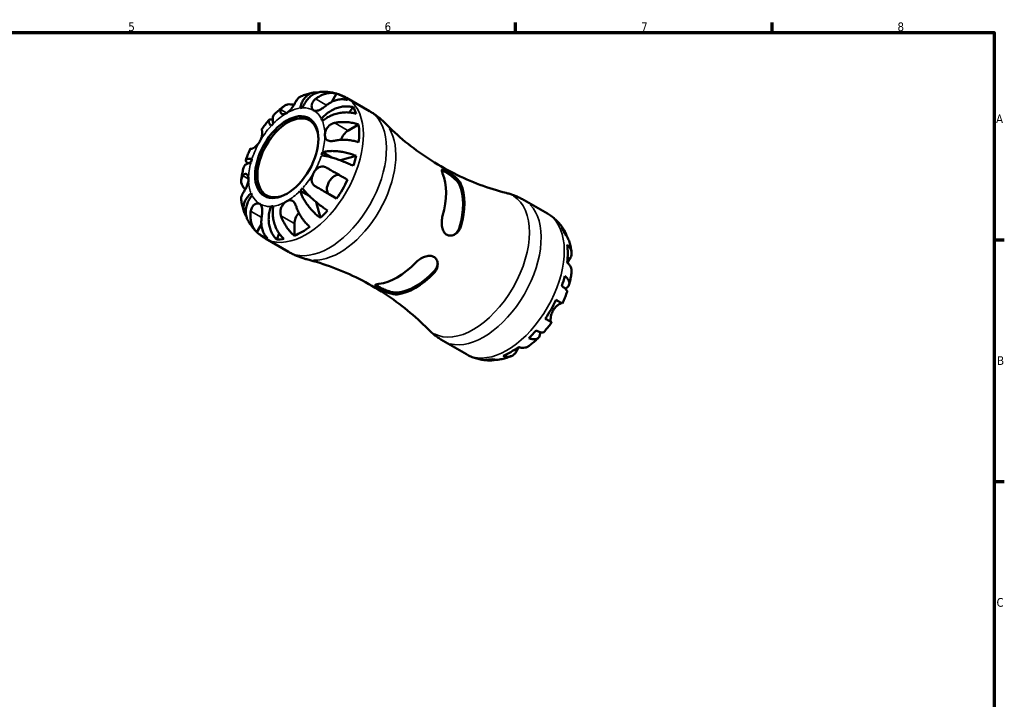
# Model space of a CAD drawing. Header units: millimetres. Extents: x -63 to 667, y 0 to 420.
# Tile 5 of 5: x 302 to 587, y 217 to 414. Entities that reach past the tile are written whole.
import ezdxf

# ---------------------------------------------------------------- set-up
doc = ezdxf.new("R2010")
doc.units = ezdxf.units.MM
for name, color, linetype, lineweight in [('Border (ISO)', 7, 'Continuous', 70), ('Visible (ISO)', 7, 'Continuous', 50), ('Visible Narrow (ISO)', 7, 'Continuous', 35)]:
    doc.layers.add(name, color=color, linetype=linetype, lineweight=lineweight)
doc.styles.add('Note Text (ISO)', font='tahoma.ttf')

# ---------------------------------------------------------------- blocks, each defined once
blk = doc.blocks.new('Borders Default Border')
at = {"layer": 'Border (ISO)'}
for p, q in [((371.25, 410), (371.25, 412.9)), ((445.5, 410), (445.5, 412.9)), ((519.75, 410), (519.75, 412.9)), ((584, 350), (586.9, 350)), ((584, 280), (586.9, 280))]:
    blk.add_line(p, q, dxfattribs=at)
at = {"layer": 'Border (ISO)', "flags": 128}
blk.add_lwpolyline([(10, 10), (10, 410), (584, 410), (584, 10), (10, 10)], dxfattribs=at)
at = {"layer": 'Border (ISO)', "color": 232, "true_color": 0xca0064, "char_height": 2.5, "attachment_point": 7, "style": 'Note Text (ISO)'}
for s, insert in [('5', (333.39, 410.35)), ('6', (407.58, 410.35)), ('7', (481.85, 410.4)), ('8', (556.06, 410.34)), ('A', (584.59, 383.75)), ('B', (584.89, 313.75)), ('C', (584.73, 243.71))]:
    blk.add_mtext(s, dxfattribs=dict(at, insert=insert))

msp = doc.modelspace()

# ---------------------------------------------------------------- linework, layer by layer
at = {"layer": 'Visible (ISO)'}
for p, q in [((392.333, 389.934), (393.683, 392.273)), ((396.535, 391.053), (403.226, 387.2)), ((397.299, 386.837), (398.481, 388.322)), ((389.307, 384.956), (389.892, 384.619)), ((396.97, 381.55), (400.048, 383.322)), ((389.577, 375.34), (392.228, 373.814)), ((394.766, 372.978), (399.335, 374.243)), ((383.139, 364.188), (385.737, 362.692)), ((393.683, 361.891), (391.507, 363.154)), ((374.687, 359.634), (375.271, 359.298)), ((388.965, 356.282), (387.792, 360.851)), ((448.004, 361.414), (454.695, 357.561)), ((370.556, 352.215), (371.894, 354.533)), ((381.467, 351.139), (381.467, 354.698)), ((376.362, 350.012), (377.053, 351.767)), ((373.081, 350.324), (379.771, 346.471)), ((424.55, 320.685), (431.24, 316.832))]:
    msp.add_line(p, q, dxfattribs=at)
for centre, major_axis, start_param, end_param in [((383.694, 371.33), (11.648, 20.227), 6.1458823, 6.4166209), ((379.24, 373.895), (7.797, 13.54), 0.3587599, 0.4227708), ((383.694, 371.33), (11.648, 20.227), 5.8208935, 5.9562115), ((379.572, 373.704), (-6.238, -10.832), 2.3728165, 7.0519615), ((379.24, 373.895), (7.797, 13.54), 5.8565471, 5.920558), ((379.24, 373.895), (7.797, 13.54), 1.1441581, 1.208169), ((383.694, 371.33), (-11.648, -20.227), 2.2188914, 2.4896301), ((396.97, 378.975), (1.572, 2.73), 0.7834645, 1.9208989), ((379.24, 373.895), (-7.797, -13.54), 1.9295562, 1.9935672), ((383.694, 371.33), (-11.648, -20.227), 1.8939027, 2.0292207), ((379.24, 373.895), (7.797, 13.54), 1.9295562, 1.9935672), ((393.082, 365.882), (-1.572, -2.73), 3.2057849, 6.2812516), ((411.236, 355.47), (9.996, 17.359), 5.1120937, 5.8796132), ((379.24, 373.895), (-7.797, -13.54), 1.1441581, 1.208169), ((383.694, 371.33), (-11.648, -20.227), 1.4334933, 1.704232), ((416.539, 352.416), (9.712, 16.865), 5.1002486, 5.8914582), ((416.539, 352.416), (-9.996, -17.359), 1.970501, 2.7380205), ((379.24, 373.895), (-7.797, -13.54), 5.8565471, 5.920558), ((379.24, 373.895), (-7.797, -13.54), 0.3587599, 0.4227708), ((383.694, 355.98), (1.572, 2.73), 1.224104, 2.3542608), ((383.694, 371.33), (-11.648, -20.227), 1.1085045, 1.2438226), ((383.694, 371.33), (-11.648, -20.227), 0.6480951, 0.9188338), ((444.081, 336.555), (11.648, 20.227), 5.8208935, 5.9562115), ((383.694, 371.33), (-11.648, -20.227), 6.1458823, 6.4166209), ((383.694, 371.33), (-11.648, -20.227), 0.3231064, 0.4584244), ((444.081, 336.555), (11.648, 20.227), 5.3604841, 5.6312228), ((411.236, 355.47), (9.996, 17.359), 3.5412974, 4.3088169), ((416.539, 352.416), (-9.712, -16.865), 0.3878596, 1.1790693), ((416.539, 352.416), (-9.996, -17.359), 0.3997047, 1.1672242), ((444.081, 336.555), (11.648, 20.227), 5.0354953, 5.1708134), ((444.081, 336.555), (11.648, 20.227), 4.5750859, 4.8458246), ((444.081, 336.555), (11.648, 20.227), 4.2500972, 4.3854152), ((444.081, 336.555), (11.648, 20.227), 3.7896878, 4.0604264), ((444.081, 336.555), (-11.648, -20.227), 0.3231064, 0.4584244)]:
    msp.add_ellipse(centre, major_axis=major_axis, ratio=0.5780931, start_param=start_param, end_param=end_param, dxfattribs=at)
msp.add_ellipse((379.24, 373.895), major_axis=(6.472, 11.24), ratio=0.5780931, dxfattribs=at)
for points, knots in [([(383.454, 391.549), (383.331, 391.499), (383.215, 391.442), (382.864, 391.236), (382.622, 391.037), (382.262, 390.617), (382.129, 390.419), (382.017, 390.211)], [0.51797185, 0.51797185, 0.51797185, 0.51797185, 0.58223851, 0.58223851, 0.72934673, 0.72934673, 0.83526259, 0.83526259, 0.83526259, 0.83526259]), ([(383.139, 388.093), (383.225, 388.529), (383.354, 388.987), (383.685, 389.836), (383.888, 390.229), (384.311, 390.883), (384.57, 391.205), (385.142, 391.754), (385.456, 391.982), (386.064, 392.318), (386.414, 392.457), (387.142, 392.626), (387.519, 392.656), (387.977, 392.634), (388.088, 392.625), (388.201, 392.611)], [3.51339416, 3.51339416, 3.51339416, 3.51339416, 3.6599759, 3.6599759, 3.80655763, 3.80655763, 3.95257096, 3.95257096, 4.0985843, 4.0985843, 4.24454202, 4.24454202, 4.39049974, 4.39049974, 4.43512798, 4.43512798, 4.43512798, 4.43512798]), ([(383.454, 391.549), (383.676, 391.64), (383.901, 391.726), (384.356, 391.891), (384.585, 391.969), (385.049, 392.117), (385.282, 392.186), (385.754, 392.315), (385.993, 392.375), (386.474, 392.485), (386.716, 392.535), (386.961, 392.58)], [0.14598298, 0.14598298, 0.14598298, 0.14598298, 0.18245622, 0.18245622, 0.21892945, 0.21892945, 0.25540268, 0.25540268, 0.29187592, 0.29187592, 0.32834915, 0.32834915, 0.32834915, 0.32834915]), ([(389.661, 392.834), (389.33, 392.832), (388.978, 392.796), (388.213, 392.633), (387.801, 392.488), (387.067, 392.14), (386.678, 391.905), (385.944, 391.34), (385.599, 391.009), (385.012, 390.339), (384.715, 389.938), (384.193, 389.069), (383.968, 388.602), (383.792, 388.156)], [0.31532338, 0.31532338, 0.31532338, 0.31532338, 0.43706507, 0.43706507, 0.58288032, 0.58288032, 0.7290354, 0.7290354, 0.87519047, 0.87519047, 1.02191485, 1.02191485, 1.16863923, 1.16863923, 1.16863923, 1.16863923]), ([(387.052, 387.427), (386.942, 387.491), (386.844, 387.575), (386.669, 387.785), (386.595, 387.914), (386.464, 388.27), (386.429, 388.511), (386.461, 389.013), (386.522, 389.266), (386.704, 389.693), (386.801, 389.866), (387.032, 390.194), (387.164, 390.348), (387.403, 390.584), (387.5, 390.67), (387.602, 390.752)], [0, 0, 0, 0, 0.06608139, 0.06608139, 0.13667451, 0.13667451, 0.23873403, 0.23873403, 0.33457773, 0.33457773, 0.40157847, 0.40157847, 0.46685307, 0.46685307, 0.50745344, 0.50745344, 0.50745344, 0.50745344]), ([(387.602, 390.752), (387.88, 390.976), (388.182, 391.191), (388.925, 391.648), (389.374, 391.867), (390.208, 392.186), (390.668, 392.317), (391.586, 392.471), (392.044, 392.494), (392.852, 392.453), (393.276, 392.388), (393.683, 392.273)], [3.89239507, 3.89239507, 3.89239507, 3.89239507, 3.99831093, 3.99831093, 4.14541915, 4.14541915, 4.2913159, 4.2913159, 4.43721264, 4.43721264, 4.57824766, 4.57824766, 4.57824766, 4.57824766]), ([(389.661, 392.834), (390.121, 392.837), (390.585, 392.817), (391.518, 392.732), (391.988, 392.665), (392.924, 392.482), (393.392, 392.365), (394.317, 392.078), (394.775, 391.909), (395.671, 391.519), (396.11, 391.298), (396.535, 391.053)], [0.45866462, 0.45866462, 0.45866462, 0.45866462, 0.52362459, 0.52362459, 0.58858456, 0.58858456, 0.65354452, 0.65354452, 0.71850449, 0.71850449, 0.78346445, 0.78346445, 0.78346445, 0.78346445]), ([(396.833, 390.445), (396.426, 390.56), (396.002, 390.625), (395.194, 390.666), (394.736, 390.643), (393.818, 390.489), (393.358, 390.358), (392.524, 390.039), (392.075, 389.82), (391.332, 389.363), (391.03, 389.148), (390.752, 388.924)], [0.14941001, 0.14941001, 0.14941001, 0.14941001, 0.29044502, 0.29044502, 0.43634177, 0.43634177, 0.58223851, 0.58223851, 0.72934673, 0.72934673, 0.83526259, 0.83526259, 0.83526259, 0.83526259]), ([(375.668, 386.289), (375.841, 386.459), (376.016, 386.625), (376.369, 386.955), (376.548, 387.117), (376.908, 387.436), (377.09, 387.594), (377.459, 387.903), (377.645, 388.055), (378.02, 388.354), (378.21, 388.501), (378.401, 388.645)], [5.94814231, 5.94814231, 5.94814231, 5.94814231, 5.98478753, 5.98478753, 6.02143275, 6.02143275, 6.05807797, 6.05807797, 6.09472319, 6.09472319, 6.13136841, 6.13136841, 6.13136841, 6.13136841]), ([(377.562, 387.645), (377.672, 387.85), (377.804, 388.046), (378.159, 388.464), (378.4, 388.663), (378.886, 388.951), (379.175, 389.067), (379.799, 389.195), (380.133, 389.207), (380.719, 389.152), (381.017, 389.094), (381.325, 389.001)], [3.89240184, 3.89240184, 3.89240184, 3.89240184, 3.99678632, 3.99678632, 4.14339205, 4.14339205, 4.28980063, 4.28980063, 4.43620921, 4.43620921, 4.55931955, 4.55931955, 4.55931955, 4.55931955]), ([(382.017, 390.211), (382.013, 390.203), (382.009, 390.195), (381.947, 390.08), (381.884, 389.964), (381.754, 389.731), (381.689, 389.617), (381.537, 389.353), (381.448, 389.203), (381.191, 388.782), (381.015, 388.508), (380.598, 387.924), (380.357, 387.623), (379.824, 387.075), (379.534, 386.839), (379.24, 386.669)], [-0.51072287, -0.51072287, -0.51072287, -0.51072287, -0.50653573, -0.50653573, -0.4498196, -0.4498196, -0.40070764, -0.40070764, -0.34173664, -0.34173664, -0.24159774, -0.24159774, -0.12498377, -0.12498377, 0, 0, 0, 0]), ([(390.752, 388.924), (390.65, 388.842), (390.546, 388.76), (390.269, 388.547), (390.094, 388.417), (389.735, 388.163), (389.552, 388.041), (389.118, 387.772), (388.873, 387.636), (388.329, 387.392), (388.045, 387.306), (387.506, 387.259), (387.26, 387.306), (387.052, 387.427)], [-0.50766593, -0.50766593, -0.50766593, -0.50766593, -0.46718991, -0.46718991, -0.40200215, -0.40200215, -0.33506637, -0.33506637, -0.24300458, -0.24300458, -0.12488859, -0.12488859, 0, 0, 0, 0]), ([(389.307, 384.956), (389.605, 385.331), (389.964, 385.72), (390.748, 386.437), (391.173, 386.764), (391.986, 387.303), (392.45, 387.565), (393.405, 388.002), (393.897, 388.177), (394.803, 388.424), (395.3, 388.52), (396.282, 388.612), (396.767, 388.61), (397.617, 388.531), (398.06, 388.449), (398.481, 388.322)], [3.5133937, 3.5133937, 3.5133937, 3.5133937, 3.6601181, 3.6601181, 3.8068425, 3.8068425, 3.9529976, 3.9529976, 4.0991526, 4.0991526, 4.2449679, 4.2449679, 4.3907831, 4.3907831, 4.5326305, 4.5326305, 4.5326305, 4.5326305]), ([(375.668, 386.289), (375.608, 386.23), (375.552, 386.165), (375.372, 385.909), (375.28, 385.683), (375.177, 385.213), (375.154, 384.925), (375.193, 384.288), (375.254, 383.939), (375.34, 383.602)], [0.67272821, 0.67272821, 0.67272821, 0.67272821, 0.7290354, 0.7290354, 0.87519047, 0.87519047, 1.02191485, 1.02191485, 1.16863923, 1.16863923, 1.16863923, 1.16863923]), ([(379.24, 386.669), (379.062, 386.567), (378.886, 386.49), (378.526, 386.383), (378.345, 386.358), (377.939, 386.373), (377.737, 386.447), (377.505, 386.657), (377.442, 386.764), (377.393, 386.967), (377.388, 387.053), (377.404, 387.226), (377.424, 387.313), (377.482, 387.482), (377.518, 387.563), (377.562, 387.645)], [0, 0, 0, 0, 0.07514839, 0.07514839, 0.15775683, 0.15775683, 0.27887104, 0.27887104, 0.36056434, 0.36056434, 0.41315921, 0.41315921, 0.46174689, 0.46174689, 0.50485698, 0.50485698, 0.50485698, 0.50485698]), ([(399.335, 386.43), (398.906, 386.574), (398.45, 386.682), (397.57, 386.823), (397.067, 386.866), (396.039, 386.872), (395.515, 386.833), (394.558, 386.7), (394.035, 386.593), (393.015, 386.304), (392.516, 386.121), (391.636, 385.733), (391.173, 385.491), (390.311, 384.949), (389.912, 384.649), (389.577, 384.357)], [0.1494079, 0.1494079, 0.1494079, 0.1494079, 0.2915337, 0.2915337, 0.4374914, 0.4374914, 0.5834491, 0.5834491, 0.7294624, 0.7294624, 0.8754758, 0.8754758, 1.0220575, 1.0220575, 1.1686392, 1.1686392, 1.1686392, 1.1686392]), ([(403.226, 387.2), (403.561, 387.007), (403.891, 386.805), (404.537, 386.383), (404.854, 386.164), (405.473, 385.71), (405.775, 385.475), (406.363, 384.992), (406.649, 384.744), (407.202, 384.236), (407.47, 383.976), (407.729, 383.712)], [0.78346445, 0.78346445, 0.78346445, 0.78346445, 0.81554723, 0.81554723, 0.84763001, 0.84763001, 0.87971279, 0.87971279, 0.91179557, 0.91179557, 0.94387835, 0.94387835, 0.94387835, 0.94387835]), ([(371.874, 381.816), (372.013, 382.013), (372.153, 382.207), (372.438, 382.594), (372.583, 382.785), (372.876, 383.165), (373.024, 383.353), (373.325, 383.725), (373.477, 383.91), (373.785, 384.275), (373.94, 384.456), (374.098, 384.635)], [5.65424445, 5.65424445, 5.65424445, 5.65424445, 5.69007819, 5.69007819, 5.72591192, 5.72591192, 5.76174565, 5.76174565, 5.79757939, 5.79757939, 5.83341312, 5.83341312, 5.83341312, 5.83341312]), ([(374.687, 382.913), (374.511, 383.156), (374.354, 383.403), (374.125, 383.839), (374.054, 384.029), (373.994, 384.326), (373.999, 384.461), (374.098, 384.661), (374.193, 384.726), (374.432, 384.789), (374.598, 384.793), (374.916, 384.742), (375.04, 384.714), (375.17, 384.677)], [3.51339372, 3.51339372, 3.51339372, 3.51339372, 3.6601181, 3.6601181, 3.80684248, 3.80684248, 3.95299756, 3.95299756, 4.09915263, 4.09915263, 4.24496788, 4.24496788, 4.32459576, 4.32459576, 4.32459576, 4.32459576]), ([(390.288, 380.258), (390.288, 380.437), (390.304, 380.625), (390.372, 381.026), (390.425, 381.238), (390.625, 381.821), (390.811, 382.185), (391.232, 382.748), (391.435, 382.959), (391.828, 383.274), (392.004, 383.39), (392.376, 383.585), (392.571, 383.664), (392.868, 383.754), (392.966, 383.779), (393.065, 383.799)], [-2.17667965, -2.17667965, -2.17667965, -2.17667965, -2.11086653, -2.11086653, -2.04055216, -2.04055216, -1.91738302, -1.91738302, -1.82942275, -1.82942275, -1.76558177, -1.76558177, -1.70117883, -1.70117883, -1.66961913, -1.66961913, -1.66961913, -1.66961913]), ([(393.065, 383.799), (393.413, 383.87), (393.784, 383.93), (394.686, 384.036), (395.221, 384.065), (396.198, 384.066), (396.729, 384.039), (397.77, 383.922), (398.279, 383.831), (399.163, 383.621), (399.62, 383.485), (400.048, 383.322)], [3.8924012, 3.8924012, 3.8924012, 3.8924012, 3.99831706, 3.99831706, 4.14542528, 4.14542528, 4.29132202, 4.29132202, 4.43721877, 4.43721877, 4.57825378, 4.57825378, 4.57825378, 4.57825378]), ([(442.727, 363.558), (440.257, 364.188), (437.721, 364.975), (432.629, 366.874), (430.074, 367.986), (425.064, 370.513), (422.61, 371.926), (417.91, 374.991), (415.665, 376.642), (411.467, 380.093), (409.514, 381.892), (407.729, 383.712)], [0.62305056, 0.62305056, 0.62305056, 0.62305056, 0.68721612, 0.68721612, 0.75138168, 0.75138168, 0.81554723, 0.81554723, 0.87971279, 0.87971279, 0.94387835, 0.94387835, 0.94387835, 0.94387835]), ([(371.977, 381.754), (371.997, 381.742), (372.016, 381.723), (372.062, 381.652), (372.087, 381.588), (372.127, 381.415), (372.142, 381.307), (372.158, 381.002), (372.153, 380.791), (372.093, 380.246), (372.026, 379.902), (371.799, 379.171), (371.635, 378.79), (371.427, 378.429)], [-0.50766593, -0.50766593, -0.50766593, -0.50766593, -0.46718991, -0.46718991, -0.40200215, -0.40200215, -0.33506637, -0.33506637, -0.24300458, -0.24300458, -0.12488859, -0.12488859, 0, 0, 0, 0]), ([(371.874, 381.816), (371.874, 381.816), (371.875, 381.815), (371.888, 381.807), (371.923, 381.786), (371.977, 381.754)], [0.70682135, 0.70682135, 0.70682135, 0.70682135, 0.73087765, 0.73087765, 0.83526212, 0.83526212, 0.83526212, 0.83526212]), ([(393.065, 378.648), (392.929, 378.62), (392.794, 378.597), (392.467, 378.554), (392.28, 378.54), (391.912, 378.538), (391.734, 378.551), (391.336, 378.623), (391.132, 378.696), (390.739, 378.939), (390.575, 379.126), (390.345, 379.615), (390.288, 379.917), (390.288, 380.258)], [-0.50816407, -0.50816407, -0.50816407, -0.50816407, -0.46460526, -0.46460526, -0.40154747, -0.40154747, -0.3356183, -0.3356183, -0.24286964, -0.24286964, -0.12490659, -0.12490659, 0, 0, 0, 0]), ([(367.395, 373.025), (367.471, 373.251), (367.549, 373.476), (367.712, 373.925), (367.796, 374.149), (367.968, 374.596), (368.057, 374.818), (368.239, 375.262), (368.333, 375.483), (368.525, 375.923), (368.623, 376.142), (368.724, 376.36)], [5.16214465, 5.16214465, 5.16214465, 5.16214465, 5.19797881, 5.19797881, 5.23381297, 5.23381297, 5.26964714, 5.26964714, 5.3054813, 5.3054813, 5.34131546, 5.34131546, 5.34131546, 5.34131546]), ([(368.827, 376.298), (368.772, 376.331), (368.737, 376.352), (368.713, 376.367), (368.749, 376.347), (368.832, 376.301), (368.845, 376.293), (368.86, 376.284)], [3.89239507, 3.89239507, 3.89239507, 3.89239507, 3.99831093, 3.99831093, 4.14541915, 4.14541915, 4.1707293, 4.1707293, 4.1707293, 4.1707293]), ([(371.427, 378.429), (371.317, 378.238), (371.195, 378.055), (370.926, 377.696), (370.778, 377.523), (370.405, 377.136), (370.179, 376.941), (369.761, 376.631), (369.573, 376.516), (369.294, 376.375), (369.194, 376.334), (369.025, 376.284), (368.958, 376.274), (368.873, 376.279), (368.847, 376.286), (368.827, 376.298)], [0, 0, 0, 0, 0.06608139, 0.06608139, 0.13667451, 0.13667451, 0.23873403, 0.23873403, 0.33457773, 0.33457773, 0.40157847, 0.40157847, 0.46685307, 0.46685307, 0.50745344, 0.50745344, 0.50745344, 0.50745344]), ([(400.048, 378.172), (399.617, 378.335), (399.157, 378.473), (398.268, 378.683), (397.756, 378.774), (396.711, 378.89), (396.178, 378.916), (395.201, 378.913), (394.668, 378.884), (393.774, 378.778), (393.408, 378.719), (393.065, 378.648)], [0.14942955, 0.14942955, 0.14942955, 0.14942955, 0.29145476, 0.29145476, 0.43786333, 0.43786333, 0.58427191, 0.58427191, 0.73087765, 0.73087765, 0.83526212, 0.83526212, 0.83526212, 0.83526212]), ([(398.481, 371.367), (398.06, 371.579), (397.617, 371.79), (396.767, 372.174), (396.282, 372.382), (395.3, 372.779), (394.803, 372.967), (393.897, 373.291), (393.405, 373.457), (392.45, 373.754), (391.986, 373.885), (391.173, 374.094), (390.748, 374.192), (389.964, 374.344), (389.605, 374.397), (389.307, 374.429)], [0.1494024, 0.1494024, 0.1494024, 0.1494024, 0.2912498, 0.2912498, 0.4370651, 0.4370651, 0.5828803, 0.5828803, 0.7290354, 0.7290354, 0.8751905, 0.8751905, 1.0219149, 1.0219149, 1.1686392, 1.1686392, 1.1686392, 1.1686392]), ([(389.577, 375.34), (389.912, 375.433), (390.312, 375.514), (391.174, 375.628), (391.638, 375.66), (392.519, 375.679), (393.018, 375.668), (394.04, 375.596), (394.563, 375.535), (395.521, 375.385), (396.044, 375.283), (397.07, 375.036), (397.574, 374.891), (398.451, 374.6), (398.907, 374.429), (399.335, 374.243)], [3.5133942, 3.5133942, 3.5133942, 3.5133942, 3.6601185, 3.6601185, 3.8068429, 3.8068429, 3.952998, 3.952998, 4.0991531, 4.0991531, 4.2449683, 4.2449683, 4.3907836, 4.3907836, 4.532631, 4.532631, 4.532631, 4.532631]), ([(366.071, 367.293), (366.1, 367.531), (366.132, 367.769), (366.204, 368.243), (366.243, 368.481), (366.327, 368.954), (366.372, 369.19), (366.469, 369.663), (366.52, 369.898), (366.629, 370.369), (366.686, 370.604), (366.746, 370.838)], [4.86426809, 4.86426809, 4.86426809, 4.86426809, 4.9009054, 4.9009054, 4.93754271, 4.93754271, 4.97418003, 4.97418003, 5.01081734, 5.01081734, 5.04745465, 5.04745465, 5.04745465, 5.04745465]), ([(368.902, 372.45), (368.567, 372.358), (368.235, 372.237), (367.666, 371.954), (367.428, 371.792), (367.074, 371.469), (366.925, 371.279), (366.795, 370.998), (366.767, 370.918), (366.747, 370.838)], [3.51339372, 3.51339372, 3.51339372, 3.51339372, 3.6601181, 3.6601181, 3.80684248, 3.80684248, 3.95299756, 3.95299756, 4.0086354, 4.0086354, 4.0086354, 4.0086354]), ([(367.909, 372.074), (367.807, 372.171), (367.717, 372.266), (367.511, 372.517), (367.43, 372.662), (367.363, 372.897), (367.372, 373.01), (367.494, 373.194), (367.607, 373.264), (367.893, 373.358), (368.092, 373.39), (368.583, 373.408), (368.875, 373.393), (369.173, 373.362)], [0.35494748, 0.35494748, 0.35494748, 0.35494748, 0.43706507, 0.43706507, 0.58288032, 0.58288032, 0.7290354, 0.7290354, 0.87519047, 0.87519047, 1.02191485, 1.02191485, 1.16863923, 1.16863923, 1.16863923, 1.16863923]), ([(387.052, 369.361), (387.162, 369.552), (387.283, 369.736), (387.554, 370.094), (387.705, 370.265), (388.095, 370.642), (388.343, 370.825), (388.852, 371.082), (389.108, 371.159), (389.552, 371.204), (389.735, 371.197), (390.094, 371.138), (390.269, 371.086), (390.546, 370.97), (390.65, 370.918), (390.752, 370.859)], [0, 0, 0, 0, 0.06608139, 0.06608139, 0.13667451, 0.13667451, 0.23873403, 0.23873403, 0.33457773, 0.33457773, 0.40157847, 0.40157847, 0.46685307, 0.46685307, 0.50745344, 0.50745344, 0.50745344, 0.50745344]), ([(390.752, 370.859), (391.03, 370.698), (391.332, 370.523), (392.075, 370.094), (392.524, 369.834), (393.358, 369.353), (393.818, 369.087), (394.736, 368.557), (395.194, 368.292), (396.002, 367.826), (396.426, 367.582), (396.833, 367.347)], [3.89239507, 3.89239507, 3.89239507, 3.89239507, 3.99831093, 3.99831093, 4.14541915, 4.14541915, 4.2913159, 4.2913159, 4.43721264, 4.43721264, 4.57824766, 4.57824766, 4.57824766, 4.57824766]), ([(367.229, 364.588), (366.996, 364.805), (366.798, 365.031), (366.458, 365.506), (366.3, 365.8), (366.096, 366.399), (366.049, 366.705), (366.052, 367.267), (366.103, 367.576), (366.285, 368.095), (366.39, 368.309), (366.514, 368.509)], [0.16844772, 0.16844772, 0.16844772, 0.16844772, 0.29044502, 0.29044502, 0.43634177, 0.43634177, 0.58223851, 0.58223851, 0.72934673, 0.72934673, 0.83526259, 0.83526259, 0.83526259, 0.83526259]), ([(366.514, 368.509), (366.562, 368.587), (366.614, 368.658), (366.748, 368.813), (366.833, 368.886), (367.015, 368.995), (367.112, 369.028), (367.349, 369.049), (367.487, 369.014), (367.778, 368.83), (367.921, 368.655), (368.131, 368.177), (368.191, 367.873), (368.191, 367.533)], [-0.50816407, -0.50816407, -0.50816407, -0.50816407, -0.46460526, -0.46460526, -0.40154747, -0.40154747, -0.3356183, -0.3356183, -0.24286964, -0.24286964, -0.12490659, -0.12490659, 0, 0, 0, 0]), ([(387.602, 365.403), (387.5, 365.462), (387.403, 365.526), (387.164, 365.708), (387.032, 365.834), (386.801, 366.116), (386.705, 366.272), (386.526, 366.67), (386.466, 366.919), (386.424, 367.523), (386.47, 367.879), (386.678, 368.621), (386.844, 369.001), (387.052, 369.361)], [-0.50766593, -0.50766593, -0.50766593, -0.50766593, -0.46718991, -0.46718991, -0.40200215, -0.40200215, -0.33506637, -0.33506637, -0.24300458, -0.24300458, -0.12488859, -0.12488859, 0, 0, 0, 0]), ([(424.37, 369.165), (424.31, 369.302), (424.26, 369.429), (424.117, 369.837), (424.077, 370.056), (424.133, 370.323), (424.219, 370.383), (424.509, 370.361), (424.688, 370.303), (425.14, 370.096), (425.397, 369.958), (426.003, 369.6), (426.34, 369.384), (427.087, 368.87), (427.487, 368.57), (428.295, 367.892), (428.692, 367.51), (429.304, 366.781), (429.532, 366.435), (429.674, 366.111)], [-1.4162077, -1.4162077, -1.4162077, -1.4162077, -1.3481792, -1.3481792, -1.1764579, -1.1764579, -1.01804, -1.01804, -0.8874801, -0.8874801, -0.766414, -0.766414, -0.6380935, -0.6380935, -0.4897363, -0.4897363, -0.3144033, -0.3144033, -0.1537291, -0.1537291, -0.1537291, -0.1537291]), ([(424.097, 370.085), (424.144, 370.072), (424.196, 370.056), (424.48, 369.952), (424.782, 369.8), (425.117, 369.607), (425.452, 369.414), (425.852, 369.162), (426.663, 368.599), (427.074, 368.287), (427.827, 367.651), (428.217, 367.28), (428.85, 366.544), (429.093, 366.179), (429.238, 365.86)], [-0.17681021, -0.17681021, -0.17681021, -0.17681021, -0.14217724, -0.14217724, 0, 0, 0, 0.14217724, 0.14217724, 0.28435448, 0.28435448, 0.44442368, 0.44442368, 0.60449288, 0.60449288, 0.60449288, 0.60449288]), ([(368.191, 367.533), (368.191, 367.353), (368.175, 367.165), (368.109, 366.764), (368.058, 366.551), (367.877, 365.956), (367.72, 365.576), (367.418, 364.944), (367.286, 364.691), (367.061, 364.28), (366.967, 364.117), (366.788, 363.81), (366.703, 363.668), (366.586, 363.475), (366.549, 363.415), (366.514, 363.358)], [-2.17667965, -2.17667965, -2.17667965, -2.17667965, -2.11086653, -2.11086653, -2.04055216, -2.04055216, -1.91738302, -1.91738302, -1.82942275, -1.82942275, -1.76558177, -1.76558177, -1.70117883, -1.70117883, -1.66961913, -1.66961913, -1.66961913, -1.66961913]), ([(383.792, 364.878), (383.968, 364.634), (384.193, 364.349), (384.715, 363.743), (385.012, 363.424), (385.599, 362.823), (385.944, 362.486), (386.678, 361.806), (387.067, 361.463), (387.801, 360.84), (388.213, 360.503), (389.047, 359.851), (389.47, 359.536), (390.228, 358.992), (390.633, 358.714), (391.027, 358.457)], [3.5133937, 3.5133937, 3.5133937, 3.5133937, 3.6601181, 3.6601181, 3.8068425, 3.8068425, 3.9529976, 3.9529976, 4.0991526, 4.0991526, 4.2449679, 4.2449679, 4.3907831, 4.3907831, 4.5326305, 4.5326305, 4.5326305, 4.5326305]), ([(393.683, 361.891), (393.276, 362.126), (392.852, 362.37), (392.044, 362.836), (391.586, 363.101), (390.668, 363.631), (390.208, 363.897), (389.374, 364.378), (388.925, 364.638), (388.182, 365.067), (387.88, 365.242), (387.602, 365.403)], [0.14941001, 0.14941001, 0.14941001, 0.14941001, 0.29044502, 0.29044502, 0.43634177, 0.43634177, 0.58223851, 0.58223851, 0.72934673, 0.72934673, 0.83526259, 0.83526259, 0.83526259, 0.83526259]), ([(366.514, 363.358), (366.391, 363.161), (366.288, 362.95), (366.105, 362.435), (366.054, 362.128), (366.05, 361.723), (366.058, 361.594), (366.076, 361.463)], [3.89239571, 3.89239571, 3.89239571, 3.89239571, 3.99678019, 3.99678019, 4.14338592, 4.14338592, 4.20780145, 4.20780145, 4.20780145, 4.20780145]), ([(367.518, 356.824), (367.454, 356.908), (367.395, 356.993), (367.151, 357.372), (366.986, 357.712), (366.767, 358.424), (366.712, 358.795), (366.697, 359.488), (366.737, 359.873), (366.925, 360.642), (367.074, 361.027), (367.428, 361.719), (367.666, 362.09), (368.235, 362.801), (368.567, 363.141), (368.902, 363.434)], [0.24957429, 0.24957429, 0.24957429, 0.24957429, 0.29124982, 0.29124982, 0.43706507, 0.43706507, 0.58288032, 0.58288032, 0.7290354, 0.7290354, 0.87519047, 0.87519047, 1.02191485, 1.02191485, 1.16863923, 1.16863923, 1.16863923, 1.16863923]), ([(369.173, 362.834), (368.875, 362.46), (368.583, 362.031), (368.092, 361.146), (367.893, 360.689), (367.607, 359.846), (367.494, 359.382), (367.372, 358.465), (367.363, 358.012), (367.43, 357.204), (367.511, 356.776), (367.75, 356.042), (367.89, 355.728), (368.049, 355.448)], [3.51339372, 3.51339372, 3.51339372, 3.51339372, 3.6601181, 3.6601181, 3.80684248, 3.80684248, 3.95299756, 3.95299756, 4.09915263, 4.09915263, 4.24496788, 4.24496788, 4.36338827, 4.36338827, 4.36338827, 4.36338827]), ([(388.965, 356.282), (388.59, 356.559), (388.213, 356.867), (387.522, 357.481), (387.144, 357.844), (386.417, 358.609), (386.067, 359.011), (385.459, 359.766), (385.145, 360.189), (384.572, 361.038), (384.313, 361.465), (383.889, 362.239), (383.686, 362.657), (383.354, 363.463), (383.225, 363.851), (383.139, 364.188)], [0.1494024, 0.1494024, 0.1494024, 0.1494024, 0.2912498, 0.2912498, 0.4370651, 0.4370651, 0.5828803, 0.5828803, 0.7290354, 0.7290354, 0.8751905, 0.8751905, 1.0219149, 1.0219149, 1.1686392, 1.1686392, 1.1686392, 1.1686392]), ([(442.727, 363.558), (443.085, 363.467), (443.444, 363.365), (444.161, 363.141), (444.519, 363.019), (445.232, 362.753), (445.587, 362.61), (446.29, 362.302), (446.639, 362.139), (447.329, 361.791), (447.669, 361.607), (448.004, 361.414)], [0.62305056, 0.62305056, 0.62305056, 0.62305056, 0.65513334, 0.65513334, 0.68721612, 0.68721612, 0.7192989, 0.7192989, 0.75138168, 0.75138168, 0.78346445, 0.78346445, 0.78346445, 0.78346445]), ([(366.929, 357.912), (366.845, 358.146), (366.768, 358.381), (366.624, 358.852), (366.557, 359.089), (366.434, 359.562), (366.378, 359.799), (366.275, 360.274), (366.229, 360.511), (366.145, 360.987), (366.108, 361.225), (366.075, 361.463)], [4.38399077, 4.38399077, 4.38399077, 4.38399077, 4.42045654, 4.42045654, 4.45692232, 4.45692232, 4.4933881, 4.4933881, 4.52985387, 4.52985387, 4.56631965, 4.56631965, 4.56631965, 4.56631965]), ([(368.827, 358.233), (368.847, 358.362), (368.873, 358.489), (368.957, 358.813), (369.025, 359.005), (369.194, 359.368), (369.294, 359.538), (369.566, 359.9), (369.746, 360.074), (370.188, 360.376), (370.451, 360.475), (370.971, 360.533), (371.219, 360.484), (371.427, 360.364)], [-0.50766593, -0.50766593, -0.50766593, -0.50766593, -0.46718991, -0.46718991, -0.40200215, -0.40200215, -0.33506637, -0.33506637, -0.24300458, -0.24300458, -0.12488859, -0.12488859, 0, 0, 0, 0]), ([(371.427, 360.364), (371.537, 360.3), (371.635, 360.216), (371.812, 360.004), (371.887, 359.874), (372.036, 359.508), (372.093, 359.255), (372.152, 358.7), (372.158, 358.409), (372.142, 357.886), (372.127, 357.666), (372.087, 357.228), (372.062, 357.012), (372.016, 356.665), (371.997, 356.534), (371.977, 356.405)], [0, 0, 0, 0, 0.06608139, 0.06608139, 0.13667451, 0.13667451, 0.23873403, 0.23873403, 0.33457773, 0.33457773, 0.40157847, 0.40157847, 0.46685307, 0.46685307, 0.50745344, 0.50745344, 0.50745344, 0.50745344]), ([(376.362, 350.012), (376.042, 350.312), (375.749, 350.654), (375.254, 351.349), (375.01, 351.767), (374.598, 352.663), (374.432, 353.141), (374.193, 354.049), (374.098, 354.562), (373.999, 355.607), (373.994, 356.139), (374.054, 357.113), (374.125, 357.645), (374.354, 358.682), (374.511, 359.189), (374.687, 359.634)], [0.1494024, 0.1494024, 0.1494024, 0.1494024, 0.2912498, 0.2912498, 0.4370651, 0.4370651, 0.5828803, 0.5828803, 0.7290354, 0.7290354, 0.8751905, 0.8751905, 1.0219149, 1.0219149, 1.1686392, 1.1686392, 1.1686392, 1.1686392]), ([(375.34, 359.698), (375.254, 359.261), (375.193, 358.764), (375.154, 357.745), (375.177, 357.222), (375.28, 356.264), (375.372, 355.74), (375.632, 354.711), (375.801, 354.205), (376.165, 353.309), (376.394, 352.837), (376.912, 351.952), (377.202, 351.538), (377.764, 350.849), (378.085, 350.51), (378.424, 350.212)], [3.5133937, 3.5133937, 3.5133937, 3.5133937, 3.6601181, 3.6601181, 3.8068425, 3.8068425, 3.9529976, 3.9529976, 4.0991526, 4.0991526, 4.2449679, 4.2449679, 4.3907831, 4.3907831, 4.5326305, 4.5326305, 4.5326305, 4.5326305]), ([(377.562, 356.946), (377.518, 357.079), (377.482, 357.214), (377.415, 357.552), (377.394, 357.757), (377.39, 358.18), (377.41, 358.396), (377.509, 358.913), (377.608, 359.206), (377.912, 359.836), (378.135, 360.154), (378.653, 360.717), (378.945, 360.951), (379.24, 361.121)], [-0.50816407, -0.50816407, -0.50816407, -0.50816407, -0.46460526, -0.46460526, -0.40154747, -0.40154747, -0.3356183, -0.3356183, -0.24286964, -0.24286964, -0.12490659, -0.12490659, 0, 0, 0, 0]), ([(379.24, 361.121), (379.395, 361.21), (379.549, 361.281), (379.864, 361.384), (380.023, 361.414), (380.446, 361.426), (380.697, 361.356), (381.094, 361.098), (381.247, 360.951), (381.49, 360.638), (381.585, 360.489), (381.762, 360.161), (381.842, 359.982), (381.951, 359.702), (381.985, 359.608), (382.017, 359.512)], [-2.17667965, -2.17667965, -2.17667965, -2.17667965, -2.11086653, -2.11086653, -2.04055216, -2.04055216, -1.91738302, -1.91738302, -1.82942275, -1.82942275, -1.76558177, -1.76558177, -1.70117883, -1.70117883, -1.66961913, -1.66961913, -1.66961913, -1.66961913]), ([(382.017, 359.512), (382.129, 359.175), (382.262, 358.823), (382.622, 357.989), (382.864, 357.511), (383.351, 356.664), (383.64, 356.218), (384.262, 355.376), (384.596, 354.98), (385.22, 354.32), (385.567, 353.994), (385.922, 353.705)], [3.89239507, 3.89239507, 3.89239507, 3.89239507, 3.99831093, 3.99831093, 4.14541915, 4.14541915, 4.2913159, 4.2913159, 4.43721264, 4.43721264, 4.57824766, 4.57824766, 4.57824766, 4.57824766]), ([(370.556, 352.215), (370.252, 352.509), (369.983, 352.843), (369.543, 353.521), (369.334, 353.928), (369.007, 354.799), (368.89, 355.262), (368.749, 356.143), (368.713, 356.641), (368.737, 357.512), (368.772, 357.88), (368.827, 358.233)], [0.14941001, 0.14941001, 0.14941001, 0.14941001, 0.29044502, 0.29044502, 0.43634177, 0.43634177, 0.58223851, 0.58223851, 0.72934673, 0.72934673, 0.83526259, 0.83526259, 0.83526259, 0.83526259]), ([(371.977, 356.405), (371.922, 356.052), (371.887, 355.683), (371.863, 354.813), (371.899, 354.314), (372.04, 353.434), (372.157, 352.971), (372.484, 352.1), (372.693, 351.693), (373.133, 351.015), (373.402, 350.681), (373.706, 350.387)], [3.89239507, 3.89239507, 3.89239507, 3.89239507, 3.99831093, 3.99831093, 4.14541915, 4.14541915, 4.2913159, 4.2913159, 4.43721264, 4.43721264, 4.57824766, 4.57824766, 4.57824766, 4.57824766]), ([(381.467, 351.139), (381.112, 351.428), (380.765, 351.755), (380.141, 352.415), (379.807, 352.81), (379.185, 353.652), (378.896, 354.099), (378.409, 354.946), (378.167, 355.424), (377.807, 356.257), (377.674, 356.61), (377.562, 356.946)], [0.14941001, 0.14941001, 0.14941001, 0.14941001, 0.29044502, 0.29044502, 0.43634177, 0.43634177, 0.58223851, 0.58223851, 0.72934673, 0.72934673, 0.83526259, 0.83526259, 0.83526259, 0.83526259]), ([(429.674, 353.847), (429.614, 353.641), (429.538, 353.442), (429.223, 352.77), (428.909, 352.346), (428.191, 351.699), (427.795, 351.461), (427.034, 351.211), (426.678, 351.168), (426.009, 351.249), (425.705, 351.361), (425.141, 351.742), (424.898, 352.013), (424.477, 352.714), (424.321, 353.155), (424.109, 354.175), (424.075, 354.767), (424.14, 355.886), (424.228, 356.413), (424.37, 356.901)], [-1.4162077, -1.4162077, -1.4162077, -1.4162077, -1.3481792, -1.3481792, -1.1764579, -1.1764579, -1.01804, -1.01804, -0.8874801, -0.8874801, -0.766414, -0.766414, -0.6380935, -0.6380935, -0.4897363, -0.4897363, -0.3144033, -0.3144033, -0.1537291, -0.1537291, -0.1537291, -0.1537291]), ([(454.695, 357.561), (455.125, 357.314), (455.541, 357.041), (456.337, 356.454), (456.717, 356.138), (457.436, 355.472), (457.775, 355.122), (458.408, 354.393), (458.703, 354.015), (459.248, 353.239), (459.498, 352.842), (459.727, 352.437)], [0.78346445, 0.78346445, 0.78346445, 0.78346445, 0.84920704, 0.84920704, 0.91494962, 0.91494962, 0.98069221, 0.98069221, 1.04643479, 1.04643479, 1.11217737, 1.11217737, 1.11217737, 1.11217737]), ([(373.081, 350.324), (372.651, 350.572), (372.234, 350.844), (371.438, 351.432), (371.058, 351.747), (370.34, 352.413), (370.001, 352.764), (369.368, 353.492), (369.073, 353.87), (368.528, 354.646), (368.278, 355.043), (368.049, 355.448)], [3.92505711, 3.92505711, 3.92505711, 3.92505711, 3.99079969, 3.99079969, 4.05654228, 4.05654228, 4.12228486, 4.12228486, 4.18802744, 4.18802744, 4.25377003, 4.25377003, 4.25377003, 4.25377003]), ([(429.238, 353.597), (429.093, 353.111), (428.85, 352.632), (428.294, 351.924), (428.013, 351.663), (427.718, 351.46)], [0.57981258, 0.57981258, 0.57981258, 0.57981258, 0.73988178, 0.73988178, 0.86088407, 0.86088407, 0.86088407, 0.86088407]), ([(458.868, 353.548), (459.162, 353.263), (459.416, 352.943), (459.818, 352.301), (460.001, 351.919), (460.181, 351.366), (460.223, 351.214), (460.257, 351.061)], [0.1494024, 0.1494024, 0.1494024, 0.1494024, 0.29124982, 0.29124982, 0.43706507, 0.43706507, 0.49054729, 0.49054729, 0.49054729, 0.49054729]), ([(460.847, 349.973), (460.74, 350.272), (460.597, 350.557), (460.25, 351.094), (460.008, 351.388), (459.722, 351.656)], [4.26643945, 4.26643945, 4.26643945, 4.26643945, 4.39078315, 4.39078315, 4.53263056, 4.53263056, 4.53263056, 4.53263056]), ([(460.435, 348.548), (460.717, 348.301), (460.953, 348.039), (461.318, 347.529), (461.476, 347.236), (461.68, 346.637), (461.726, 346.331), (461.723, 345.768), (461.673, 345.46), (461.491, 344.941), (461.386, 344.727), (461.262, 344.527)], [0.14941001, 0.14941001, 0.14941001, 0.14941001, 0.29044502, 0.29044502, 0.43634177, 0.43634177, 0.58223851, 0.58223851, 0.72934673, 0.72934673, 0.83526259, 0.83526259, 0.83526259, 0.83526259]), ([(460.847, 349.973), (460.93, 349.739), (461.008, 349.504), (461.152, 349.033), (461.218, 348.797), (461.341, 348.323), (461.397, 348.086), (461.5, 347.611), (461.547, 347.374), (461.63, 346.898), (461.668, 346.66), (461.7, 346.422)], [1.24239811, 1.24239811, 1.24239811, 1.24239811, 1.27886389, 1.27886389, 1.31532967, 1.31532967, 1.35179544, 1.35179544, 1.38826122, 1.38826122, 1.424727, 1.424727, 1.424727, 1.424727]), ([(385.049, 344.327), (384.69, 344.418), (384.331, 344.52), (383.614, 344.744), (383.256, 344.866), (382.543, 345.132), (382.189, 345.276), (381.485, 345.583), (381.136, 345.747), (380.447, 346.094), (380.107, 346.278), (379.771, 346.471)], [3.76464322, 3.76464322, 3.76464322, 3.76464322, 3.796726, 3.796726, 3.82880877, 3.82880877, 3.86089155, 3.86089155, 3.89297433, 3.89297433, 3.92505711, 3.92505711, 3.92505711, 3.92505711]), ([(416.539, 343.338), (416.688, 343.493), (416.848, 343.643), (417.444, 344.152), (417.927, 344.478), (418.902, 344.976), (419.392, 345.159), (420.278, 345.337), (420.673, 345.358), (421.387, 345.25), (421.7, 345.133), (422.255, 344.756), (422.481, 344.496), (422.829, 343.837), (422.925, 343.431), (422.956, 342.516), (422.857, 342.001), (422.468, 341.071), (422.194, 340.651), (421.843, 340.284)], [-1.4162077, -1.4162077, -1.4162077, -1.4162077, -1.3481792, -1.3481792, -1.1764579, -1.1764579, -1.01804, -1.01804, -0.8874801, -0.8874801, -0.766414, -0.766414, -0.6380935, -0.6380935, -0.4897363, -0.4897363, -0.3144033, -0.3144033, -0.1537291, -0.1537291, -0.1537291, -0.1537291]), ([(385.049, 344.327), (387.519, 343.697), (390.055, 342.911), (395.147, 341.011), (397.702, 339.899), (402.712, 337.373), (405.166, 335.959), (409.866, 332.894), (412.11, 331.243), (416.309, 327.792), (418.262, 325.993), (420.046, 324.173)], [3.76464322, 3.76464322, 3.76464322, 3.76464322, 3.82880877, 3.82880877, 3.89297433, 3.89297433, 3.95713989, 3.95713989, 4.02130544, 4.02130544, 4.085471, 4.085471, 4.085471, 4.085471]), ([(422.93, 343.161), (422.902, 342.807), (422.817, 342.437), (422.484, 341.605), (422.191, 341.156), (421.843, 340.787)], [0.32428722, 0.32428722, 0.32428722, 0.32428722, 0.44442368, 0.44442368, 0.60449288, 0.60449288, 0.60449288, 0.60449288]), ([(461.705, 340.592), (461.718, 340.697), (461.724, 340.8), (461.726, 341.18), (461.68, 341.486), (461.476, 342.086), (461.318, 342.379), (460.953, 342.888), (460.717, 343.151), (460.435, 343.397)], [4.09329635, 4.09329635, 4.09329635, 4.09329635, 4.14541915, 4.14541915, 4.2913159, 4.2913159, 4.43721264, 4.43721264, 4.57824766, 4.57824766, 4.57824766, 4.57824766]), ([(461.262, 344.527), (461.257, 344.52), (461.253, 344.512), (461.185, 344.402), (461.116, 344.289), (460.979, 344.061), (460.913, 343.948), (460.761, 343.685), (460.675, 343.533), (460.574, 343.348), (460.56, 343.322), (460.546, 343.297)], [-0.51072287, -0.51072287, -0.51072287, -0.51072287, -0.50653573, -0.50653573, -0.4498196, -0.4498196, -0.40070764, -0.40070764, -0.34173664, -0.34173664, -0.33246652, -0.33246652, -0.33246652, -0.33246652]), ([(459.722, 339.468), (460.008, 339.243), (460.25, 339.013), (460.625, 338.582), (460.789, 338.343), (461.008, 337.873), (461.064, 337.641), (461.078, 337.231), (461.039, 337.014), (460.851, 336.606), (460.702, 336.416), (460.357, 336.101), (460.133, 335.947), (459.867, 335.811)], [0.1494024, 0.1494024, 0.1494024, 0.1494024, 0.29124982, 0.29124982, 0.43706507, 0.43706507, 0.58288032, 0.58288032, 0.7290354, 0.7290354, 0.87519047, 0.87519047, 1.01457397, 1.01457397, 1.01457397, 1.01457397]), ([(461.705, 340.592), (461.676, 340.354), (461.643, 340.116), (461.572, 339.642), (461.533, 339.405), (461.449, 338.931), (461.403, 338.695), (461.307, 338.223), (461.255, 337.987), (461.147, 337.516), (461.09, 337.282), (461.029, 337.047)], [1.72267543, 1.72267543, 1.72267543, 1.72267543, 1.75931275, 1.75931275, 1.79595006, 1.79595006, 1.83258737, 1.83258737, 1.86922469, 1.86922469, 1.905862, 1.905862, 1.905862, 1.905862]), ([(411.236, 334.176), (411.088, 334.16), (410.928, 334.155), (410.332, 334.176), (409.849, 334.26), (408.874, 334.527), (408.383, 334.701), (407.498, 335.069), (407.103, 335.252), (406.389, 335.611), (406.076, 335.782), (405.52, 336.111), (405.295, 336.261), (404.947, 336.545), (404.85, 336.668), (404.82, 336.894), (404.919, 336.989), (405.308, 337.137), (405.581, 337.192), (405.933, 337.23)], [-1.4162077, -1.4162077, -1.4162077, -1.4162077, -1.3481792, -1.3481792, -1.1764579, -1.1764579, -1.01804, -1.01804, -0.8874801, -0.8874801, -0.766414, -0.766414, -0.6380935, -0.6380935, -0.4897363, -0.4897363, -0.3144033, -0.3144033, -0.1537291, -0.1537291, -0.1537291, -0.1537291]), ([(411.236, 334.679), (410.888, 334.647), (410.451, 334.676), (409.498, 334.858), (408.982, 335.01), (408.055, 335.345), (407.579, 335.545), (406.686, 335.966), (406.268, 336.185), (405.598, 336.571), (405.314, 336.756), (405.083, 336.947), (405.044, 336.982), (405.01, 337.016)], [0.57981258, 0.57981258, 0.57981258, 0.57981258, 0.73988178, 0.73988178, 0.89995098, 0.89995098, 1.04212822, 1.04212822, 1.18430546, 1.18430546, 1.3264827, 1.3264827, 1.36000712, 1.36000712, 1.36000712, 1.36000712]), ([(460.381, 334.861), (460.405, 334.935), (460.403, 335.019), (460.346, 335.224), (460.265, 335.368), (460.001, 335.689), (459.818, 335.865), (459.416, 336.203), (459.162, 336.393), (458.868, 336.593)], [3.99194401, 3.99194401, 3.99194401, 3.99194401, 4.09915263, 4.09915263, 4.24496788, 4.24496788, 4.39078313, 4.39078313, 4.53263055, 4.53263055, 4.53263055, 4.53263055]), ([(460.381, 334.861), (460.305, 334.635), (460.226, 334.409), (460.064, 333.96), (459.98, 333.736), (459.808, 333.289), (459.719, 333.067), (459.536, 332.624), (459.443, 332.403), (459.251, 331.962), (459.152, 331.743), (459.051, 331.525)], [2.020552, 2.020552, 2.020552, 2.020552, 2.05638616, 2.05638616, 2.09222032, 2.09222032, 2.12805448, 2.12805448, 2.16388864, 2.16388864, 2.1997228, 2.1997228, 2.1997228, 2.1997228]), ([(458.915, 331.601), (458.902, 331.604), (458.887, 331.607), (458.818, 331.611), (458.75, 331.601), (458.582, 331.551), (458.481, 331.51), (458.21, 331.373), (458.029, 331.263), (457.588, 330.94), (457.324, 330.711), (456.805, 330.149), (456.557, 329.817), (456.349, 329.456)], [-0.488237, -0.488237, -0.488237, -0.488237, -0.46718991, -0.46718991, -0.40200215, -0.40200215, -0.33506637, -0.33506637, -0.24300458, -0.24300458, -0.12488859, -0.12488859, 0, 0, 0, 0]), ([(457.22, 332.573), (457.523, 332.398), (457.792, 332.244), (458.233, 331.991), (458.442, 331.871), (458.769, 331.684), (458.886, 331.617), (459.016, 331.544), (459.051, 331.525), (459.051, 331.525)], [0.14941001, 0.14941001, 0.14941001, 0.14941001, 0.29044502, 0.29044502, 0.43634177, 0.43634177, 0.58223851, 0.58223851, 0.70697442, 0.70697442, 0.70697442, 0.70697442]), ([(456.349, 329.456), (456.238, 329.265), (456.14, 329.068), (455.964, 328.656), (455.888, 328.441), (455.739, 327.924), (455.683, 327.63), (455.623, 327.112), (455.617, 326.891), (455.634, 326.578), (455.648, 326.47), (455.688, 326.298), (455.713, 326.234), (455.759, 326.162), (455.778, 326.143), (455.799, 326.131)], [0, 0, 0, 0, 0.06608139, 0.06608139, 0.13667451, 0.13667451, 0.23873403, 0.23873403, 0.33457773, 0.33457773, 0.40157847, 0.40157847, 0.46685307, 0.46685307, 0.50745344, 0.50745344, 0.50745344, 0.50745344]), ([(455.901, 326.069), (455.763, 325.873), (455.622, 325.678), (455.337, 325.292), (455.193, 325.1), (454.9, 324.72), (454.751, 324.532), (454.451, 324.16), (454.299, 323.975), (453.991, 323.61), (453.835, 323.429), (453.678, 323.251)], [2.5126518, 2.5126518, 2.5126518, 2.5126518, 2.54848553, 2.54848553, 2.58431927, 2.58431927, 2.620153, 2.620153, 2.65598673, 2.65598673, 2.69182047, 2.69182047, 2.69182047, 2.69182047]), ([(455.799, 326.131), (455.853, 326.099), (455.888, 326.078), (455.912, 326.062), (455.877, 326.082), (455.736, 326.161), (455.619, 326.228), (455.292, 326.415), (455.083, 326.535), (454.642, 326.788), (454.373, 326.942), (454.07, 327.117)], [3.89239507, 3.89239507, 3.89239507, 3.89239507, 3.99831093, 3.99831093, 4.14541915, 4.14541915, 4.2913159, 4.2913159, 4.43721264, 4.43721264, 4.57824766, 4.57824766, 4.57824766, 4.57824766]), ([(424.55, 320.685), (424.214, 320.878), (423.885, 321.08), (423.238, 321.502), (422.921, 321.721), (422.302, 322.176), (422, 322.41), (421.413, 322.893), (421.127, 323.142), (420.573, 323.649), (420.305, 323.909), (420.046, 324.173)], [3.92505711, 3.92505711, 3.92505711, 3.92505711, 3.95713989, 3.95713989, 3.98922267, 3.98922267, 4.02130544, 4.02130544, 4.05338822, 4.05338822, 4.085471, 4.085471, 4.085471, 4.085471]), ([(452.605, 323.208), (452.618, 322.918), (452.595, 322.655), (452.495, 322.202), (452.404, 321.976), (452.144, 321.607), (451.975, 321.463), (451.61, 321.268), (451.382, 321.199), (450.863, 321.151), (450.573, 321.172), (450.012, 321.279), (449.691, 321.373), (449.352, 321.507)], [3.67101418, 3.67101418, 3.67101418, 3.67101418, 3.80684294, 3.80684294, 3.95299801, 3.95299801, 4.09915309, 4.09915309, 4.24496834, 4.24496834, 4.39078359, 4.39078359, 4.53263101, 4.53263101, 4.53263101, 4.53263101]), ([(451.414, 323.682), (451.734, 323.528), (452.027, 323.404), (452.521, 323.227), (452.766, 323.158), (453.177, 323.093), (453.344, 323.096), (453.551, 323.151), (453.624, 323.191), (453.677, 323.251)], [0.1494024, 0.1494024, 0.1494024, 0.1494024, 0.29124982, 0.29124982, 0.43706507, 0.43706507, 0.58288032, 0.58288032, 0.68961952, 0.68961952, 0.68961952, 0.68961952]), ([(452.108, 321.596), (451.935, 321.427), (451.76, 321.26), (451.407, 320.931), (451.228, 320.768), (450.867, 320.449), (450.685, 320.292), (450.317, 319.982), (450.131, 319.83), (449.756, 319.531), (449.566, 319.384), (449.375, 319.24)], [2.80654966, 2.80654966, 2.80654966, 2.80654966, 2.84319488, 2.84319488, 2.8798401, 2.8798401, 2.91648532, 2.91648532, 2.95313054, 2.95313054, 2.98977576, 2.98977576, 2.98977576, 2.98977576]), ([(438.115, 315.051), (437.655, 315.049), (437.191, 315.068), (436.257, 315.153), (435.788, 315.22), (434.851, 315.403), (434.384, 315.52), (433.459, 315.807), (433.001, 315.976), (432.104, 316.366), (431.665, 316.587), (431.24, 316.832)], [3.60025728, 3.60025728, 3.60025728, 3.60025728, 3.66521724, 3.66521724, 3.73017721, 3.73017721, 3.79513718, 3.79513718, 3.86009714, 3.86009714, 3.92505711, 3.92505711, 3.92505711, 3.92505711]), ([(445.759, 317.675), (445.647, 317.467), (445.513, 317.268), (445.154, 316.848), (444.912, 316.65), (444.425, 316.364), (444.136, 316.25), (443.513, 316.125), (443.18, 316.113), (442.555, 316.172), (442.209, 316.245), (441.854, 316.365)], [3.89240137, 3.89240137, 3.89240137, 3.89240137, 3.99831723, 3.99831723, 4.14542545, 4.14542545, 4.2913222, 4.2913222, 4.43721894, 4.43721894, 4.57825396, 4.57825396, 4.57825396, 4.57825396]), ([(446.451, 318.885), (446.43, 318.85), (446.408, 318.815), (446.285, 318.612), (446.19, 318.449), (446.014, 318.14), (445.933, 317.995), (445.824, 317.796), (445.791, 317.734), (445.759, 317.675)], [-1.84245017, -1.84245017, -1.84245017, -1.84245017, -1.82942275, -1.82942275, -1.76558177, -1.76558177, -1.70117883, -1.70117883, -1.66961913, -1.66961913, -1.66961913, -1.66961913]), ([(446.309, 318.93), (446.664, 318.81), (447.01, 318.738), (447.635, 318.679), (447.968, 318.69), (448.591, 318.815), (448.879, 318.929), (449.207, 319.121), (449.291, 319.178), (449.374, 319.24)], [0.14941001, 0.14941001, 0.14941001, 0.14941001, 0.29044502, 0.29044502, 0.43634177, 0.43634177, 0.58223851, 0.58223851, 0.6332837, 0.6332837, 0.6332837, 0.6332837]), ([(439.574, 315.275), (439.433, 315.232), (439.29, 315.194), (438.728, 315.074), (438.306, 315.041), (437.548, 315.067), (437.143, 315.126), (436.749, 315.237)], [4.19462135, 4.19462135, 4.19462135, 4.19462135, 4.24496834, 4.24496834, 4.39078359, 4.39078359, 4.53263101, 4.53263101, 4.53263101, 4.53263101]), ([(438.811, 315.437), (439.186, 315.324), (439.562, 315.262), (440.196, 315.232), (440.508, 315.25), (440.814, 315.306)], [0.1494024, 0.1494024, 0.1494024, 0.1494024, 0.29124982, 0.29124982, 0.41307007, 0.41307007, 0.41307007, 0.41307007]), ([(444.322, 316.336), (444.099, 316.246), (443.874, 316.159), (443.42, 315.994), (443.19, 315.916), (442.727, 315.768), (442.493, 315.699), (442.021, 315.57), (441.783, 315.51), (441.302, 315.4), (441.059, 315.35), (440.814, 315.305)], [3.28757563, 3.28757563, 3.28757563, 3.28757563, 3.32404887, 3.32404887, 3.3605221, 3.3605221, 3.39699534, 3.39699534, 3.43346857, 3.43346857, 3.46994181, 3.46994181, 3.46994181, 3.46994181])]:
    msp.add_open_spline(points, degree=3, knots=knots, dxfattribs=at)
at = {"layer": 'Visible Narrow (ISO)'}
for p, q in [((387.76, 390.661), (390.604, 389.023)), ((377.646, 387.597), (379.164, 386.723)), ((393.261, 383.686), (396.775, 381.663)), ((366.597, 368.46), (368.107, 367.591)), ((387.797, 365.29), (391.312, 363.267)), ((429.26, 365.873), (429.652, 366.098)), ((368.985, 358.142), (371.821, 356.509)), ((377.757, 356.834), (381.272, 354.81)), ((429.652, 353.835), (429.26, 353.609)), ((461.227, 344.547), (460.593, 344.912)), ((421.843, 340.762), (421.843, 340.309)), ((411.236, 334.201), (411.236, 334.654)), ((455.712, 326.181), (454.161, 327.074)), ((445.724, 317.695), (445.1, 318.054))]:
    msp.add_line(p, q, dxfattribs=at)
for centre, major_axis, start_param, end_param in [((384.808, 370.689), (11.727, 20.365), 3.2986723, 6.1261057), ((379.24, 373.895), (7.797, 13.54), 0.4408055, 0.7654298), ((379.24, 373.895), (7.797, 13.54), 0.016101, 0.3407252), ((379.24, 373.895), (7.797, 13.54), 0.8014991, 1.1261234), ((391.499, 366.836), (11.727, 20.365), 3.2986723, 6.1261057), ((379.24, 373.895), (7.797, 13.54), 5.9385927, 6.2632169), ((379.24, 373.895), (7.797, 13.54), 1.2262037, 1.5508279), ((394.547, 365.08), (-11.488, -19.949), 0.3014521, 2.8401405), ((379.24, 373.895), (-7.797, -13.54), 2.3722955, 2.6969197), ((379.24, 373.895), (-7.797, -13.54), 2.0116018, 2.3362261), ((379.24, 373.895), (7.797, 13.54), 1.5868973, 1.9115216), ((379.24, 373.895), (-7.797, -13.54), 1.5868973, 1.9115216), ((379.24, 373.895), (7.797, 13.54), 2.0116018, 2.3362261), ((379.24, 373.895), (-7.797, -13.54), 1.2262037, 1.5508279), ((379.24, 373.895), (7.797, 13.54), 2.3722955, 2.6969197), ((379.24, 373.895), (-7.797, -13.54), 5.9385927, 6.2632169), ((379.24, 373.895), (-7.797, -13.54), 0.8014991, 1.1261234), ((433.229, 342.805), (11.488, 19.949), 3.1542998, 6.2704782), ((379.24, 373.895), (-7.797, -13.54), 0.016101, 0.3407252), ((379.24, 373.895), (-7.797, -13.54), 0.4408055, 0.7654298), ((436.277, 341.05), (-11.727, -20.365), 0.1570796, 2.984513), ((442.968, 337.197), (11.727, 20.365), 3.2986723, 6.1261057)]:
    msp.add_ellipse(centre, major_axis=major_axis, ratio=0.5780931, start_param=start_param, end_param=end_param, dxfattribs=at)

# ---------------------------------------------------------------- block references
msp.add_blockref('Borders Default Border', (0, 0))

doc.saveas('drawing.dxf')
